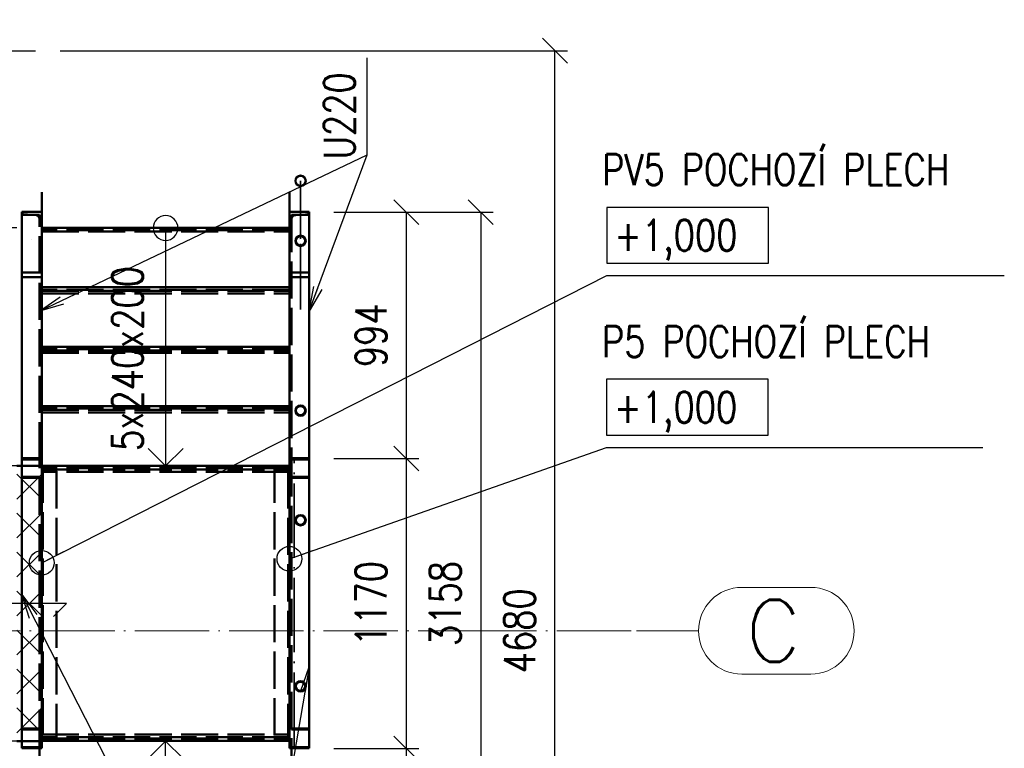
# Paper-space layout 'Layout1' of a CAD drawing. Extents: x -2 to 1083, y -36 to 422.
# Tile 13 of 69: x 249 to 328, y 172 to 230. Entities that reach past the tile are written whole.
import ezdxf

# ---------------------------------------------------------------- set-up
doc = ezdxf.new("R2010")
doc.units = 0
for name, pattern in [('ACAD_ISO02W100', [15, 12, -3]), ('ACAD_ISO04W100', [30.5, 24, -3, 0.5, -3]), ('HP_01_CER_B', [8, 5, -1, 1, -1])]:
    doc.linetypes.add(name, pattern=pattern)
doc.layers.get('0').update_dxf_attribs({"linetype": 'CONTINUOUS'})
doc.layers.get('DEFPOINTS').update_dxf_attribs({"color": 132, "linetype": 'CONTINUOUS'})
for name, color, linetype, lineweight in [('SS_1.ET-HALA_TaO-RASTR', 7, 'HP_01_CER_B', 13), ('SS_KOTY', 3, 'CONTINUOUS', 25), ('SS_OSY_025', 7, 'HP_01_CER_B', 25), ('SS_PLNA_025', 7, 'CONTINUOUS', 25), ('SS_POPIS_PROFILU', 13, 'CONTINUOUS', 25), ('SS_SCHODISTE', 30, 'CONTINUOUS', 50), ('SS_SRAFY', 8, 'CONTINUOUS', 18), ('SS_TEXT25', 7, 'CONTINUOUS', 25), ('SS_ZABRADLI', 2, 'CONTINUOUS', 35)]:
    doc.layers.add(name, color=color, linetype=linetype, lineweight=lineweight)
doc.layers.add('SS_PLECHY', color=7, linetype='CONTINUOUS', lineweight=50, true_color=0xb47846)
doc.styles.add('ROMANS', font='romans.shx', dxfattribs={"width": 0.8})
doc.styles.add('romans.shx', font='romans.shx', dxfattribs={"height": 5})
doc.dimstyles.new('A-1_(2.5)_50AS', dxfattribs={"dimtxt": 2.5, "dimasz": 2, "dimexe": 1, "dimexo": 2, "dimgap": 0, "dimtad": 0, "dimdec": 1, "dimlfac": 50, "dimrnd": 1, "dimtxsty": 'ROMANS', "dimblk1": 'OBLIQUE', "dimblk2": 'OBLIQUE', "dimsah": 1, "dimcen": 2, "dimclrd": 256, "dimclre": 256, "dimclrt": 256, "dimadec": 1, "dimazin": 2, "dimtfac": 0.714286, "dimtdec": 1, "dimtmove": 0, "dimatfit": 3, "dimldrblk": 'OPEN', "dimfxl": 1, "dimtvp": 1.142857, "dimtfill": 1, "dimtolj": 1, "dimlwd": -1, "dimlwe": -1, "dimarcsym": 0})
pattern_1 = [(45, (119.80502, 134.2439), (-0.04490128, 0.04490128), [])]

# ---------------------------------------------------------------- blocks, each defined once
blk = doc.blocks.new('_Oblique')
at = {"color": 0, "linetype": 'ByBlock', "lineweight": -2}
blk.add_line((-0.5, -0.5), (0.5, 0.5), dxfattribs=at)
blk = doc.blocks.new('*D83')
at = {"layer": 'DEFPOINTS', "color": 0, "transparency": 16777216}
for p in [(249.905, 227.844, 978), (291.851, 227.844), (249.905, 134.244)]:
    blk.add_point(p, dxfattribs=at)
at = {"layer": 'SS_KOTY', "transparency": 16777216}
for p, q in [((251.905, 227.844), (292.851, 227.844)), ((291.851, 134.244), (291.851, 227.844)), ((251.905, 134.244), (292.851, 134.244))]:
    blk.add_line(p, q, dxfattribs=at)
at = {"layer": 'SS_KOTY', "transparency": 16777216, "xscale": 2, "yscale": 2, "zscale": 2}
for p, rotation in [((291.851, 227.844), 90), ((291.851, 134.244), 270)]:
    blk.add_blockref('_Oblique', p, dxfattribs=dict(at, rotation=rotation))
at = {"layer": 'SS_KOTY', "transparency": 16777216, "insert": (288.994, 181.044), "char_height": 2.5, "attachment_point": 5, "rotation": 90, "style": 'ROMANS', "bg_fill": 3, "box_fill_scale": 1.1, "bg_fill_color": 256, "bg_fill_true_color": 13158600, "bg_fill_transparency": 0}
blk.add_mtext('\\A1;4680', dxfattribs=at)
blk = doc.blocks.new('_OPEN')
at = {"color": 0, "linetype": 'ByBlock'}
for p, q in [((-1, 0.167), (0, 0)), ((0, 0), (-1, -0.167)), ((0, 0), (-1, 0))]:
    blk.add_line(p, q, dxfattribs=at)
blk = doc.blocks.new('0KRIZ(Z)')
at = {"color": 0, "linetype": 'ByBlock', "ltscale": 0.5}
for p, q in [((0, -0.5), (0, 0.5)), ((-0.5, 0), (0.5, 0)), ((0, 0), (0, 0, 1))]:
    blk.add_line(p, q, dxfattribs=at)
blk = doc.blocks.new('*U95')
at = {"layer": 'SS_PLNA_025'}
blk.add_lwpolyline([(0, 0), (0, 19.2), (-1.414, 17.786), (0, 19.2), (1.414, 17.786)], dxfattribs=at)
blk.add_circle((0, 0), 1, dxfattribs=at)
blk = doc.blocks.new('*D99')
at = {"layer": 'DEFPOINTS', "color": 0, "transparency": 16777216}
for p in [(240.094, 172.144), (250.405, 172.144, -980), (250.405, 152.944)]:
    blk.add_point(p, dxfattribs=at)
at = {"layer": 'SS_KOTY', "transparency": 16777216}
for p, q in [((248.405, 172.144), (239.094, 172.144)), ((240.094, 152.944), (240.094, 172.144)), ((248.405, 152.944), (239.094, 152.944))]:
    blk.add_line(p, q, dxfattribs=at)
at = {"layer": 'SS_KOTY', "transparency": 16777216, "xscale": 2, "yscale": 2, "zscale": 2}
for p, rotation in [((240.094, 172.144), 90), ((240.094, 152.944), 270)]:
    blk.add_blockref('_Oblique', p, dxfattribs=dict(at, rotation=rotation))
at = {"layer": 'SS_KOTY', "transparency": 16777216, "insert": (237.237, 162.544), "char_height": 2.5, "attachment_point": 5, "rotation": 90, "style": 'ROMANS', "bg_fill": 3, "box_fill_scale": 1.1, "bg_fill_color": 256, "bg_fill_true_color": 13158600, "bg_fill_transparency": 0}
blk.add_mtext('\\A1;960', dxfattribs=at)
blk = doc.blocks.new('*D100')
at = {"layer": 'DEFPOINTS', "color": 0, "transparency": 16777216}
for p in [(240.094, 194.344), (250.405, 194.344), (250.405, 172.144, -980)]:
    blk.add_point(p, dxfattribs=at)
at = {"layer": 'SS_KOTY', "transparency": 16777216}
for p, q in [((248.405, 194.344), (239.094, 194.344)), ((240.094, 172.144), (240.094, 194.344)), ((248.405, 172.144), (239.094, 172.144))]:
    blk.add_line(p, q, dxfattribs=at)
at = {"layer": 'SS_KOTY', "transparency": 16777216, "xscale": 2, "yscale": 2, "zscale": 2}
for p, rotation in [((240.094, 194.344), 90), ((240.094, 172.144), 270)]:
    blk.add_blockref('_Oblique', p, dxfattribs=dict(at, rotation=rotation))
at = {"layer": 'SS_KOTY', "transparency": 16777216, "insert": (237.237, 183.244), "char_height": 2.5, "attachment_point": 5, "rotation": 90, "style": 'ROMANS', "bg_fill": 3, "box_fill_scale": 1.1, "bg_fill_color": 256, "bg_fill_true_color": 13158600, "bg_fill_transparency": 0}
blk.add_mtext('\\A1;1110', dxfattribs=at)
blk = doc.blocks.new('*D101')
at = {"layer": 'DEFPOINTS', "color": 0, "transparency": 16777216}
for p in [(240.094, 213.544), (250.405, 213.544), (250.405, 194.344)]:
    blk.add_point(p, dxfattribs=at)
at = {"layer": 'SS_KOTY', "transparency": 16777216}
for p, q in [((248.405, 213.544), (239.094, 213.544)), ((240.094, 194.344), (240.094, 213.544)), ((248.405, 194.344), (239.094, 194.344))]:
    blk.add_line(p, q, dxfattribs=at)
at = {"layer": 'SS_KOTY', "transparency": 16777216, "xscale": 2, "yscale": 2, "zscale": 2}
for p, rotation in [((240.094, 213.544), 90), ((240.094, 194.344), 270)]:
    blk.add_blockref('_Oblique', p, dxfattribs=dict(at, rotation=rotation))
at = {"layer": 'SS_KOTY', "transparency": 16777216, "insert": (237.237, 203.944), "char_height": 2.5, "attachment_point": 5, "rotation": 90, "style": 'ROMANS', "bg_fill": 3, "box_fill_scale": 1.1, "bg_fill_color": 256, "bg_fill_true_color": 13158600, "bg_fill_transparency": 0}
blk.add_mtext('\\A1;960', dxfattribs=at)
blk = doc.blocks.new('*D103')
at = {"layer": 'DEFPOINTS', "color": 0, "transparency": 16777216}
for p in [(272.005, 171.544, -980.1), (279.851, 171.544), (272.005, 151.664, -996.667)]:
    blk.add_point(p, dxfattribs=at)
at = {"layer": 'SS_KOTY', "transparency": 16777216}
for p, q in [((274.005, 171.544), (280.851, 171.544)), ((279.851, 151.664), (279.851, 171.544)), ((274.005, 151.664), (280.851, 151.664))]:
    blk.add_line(p, q, dxfattribs=at)
at = {"layer": 'SS_KOTY', "transparency": 16777216, "xscale": 2, "yscale": 2, "zscale": 2}
for p, rotation in [((279.851, 171.544), 90), ((279.851, 151.664), 270)]:
    blk.add_blockref('_Oblique', p, dxfattribs=dict(at, rotation=rotation))
at = {"layer": 'SS_KOTY', "transparency": 16777216, "insert": (276.994, 161.604), "char_height": 2.5, "attachment_point": 5, "rotation": 90, "style": 'ROMANS', "bg_fill": 3, "box_fill_scale": 1.1, "bg_fill_color": 256, "bg_fill_true_color": 13158600, "bg_fill_transparency": 0}
blk.add_mtext('\\A1;994', dxfattribs=at)
blk = doc.blocks.new('*D104')
at = {"layer": 'DEFPOINTS', "color": 0, "transparency": 16777216}
for p in [(272.005, 194.944, -980.1), (279.851, 194.944), (272.005, 171.544, -980.1)]:
    blk.add_point(p, dxfattribs=at)
at = {"layer": 'SS_KOTY', "transparency": 16777216}
for p, q in [((274.005, 194.944), (280.851, 194.944)), ((279.851, 171.544), (279.851, 194.944)), ((274.005, 171.544), (280.851, 171.544))]:
    blk.add_line(p, q, dxfattribs=at)
at = {"layer": 'SS_KOTY', "transparency": 16777216, "xscale": 2, "yscale": 2, "zscale": 2}
for p, rotation in [((279.851, 194.944), 90), ((279.851, 171.544), 270)]:
    blk.add_blockref('_Oblique', p, dxfattribs=dict(at, rotation=rotation))
at = {"layer": 'SS_KOTY', "transparency": 16777216, "insert": (276.994, 183.244), "char_height": 2.5, "attachment_point": 5, "rotation": 90, "style": 'ROMANS', "bg_fill": 3, "box_fill_scale": 1.1, "bg_fill_color": 256, "bg_fill_true_color": 13158600, "bg_fill_transparency": 0}
blk.add_mtext('\\A1;1170', dxfattribs=at)
blk = doc.blocks.new('*D105')
at = {"layer": 'DEFPOINTS', "color": 0, "transparency": 16777216}
for p in [(272.005, 214.824, -996.667), (279.851, 214.824), (272.005, 194.944, -980.1)]:
    blk.add_point(p, dxfattribs=at)
at = {"layer": 'SS_KOTY', "transparency": 16777216}
for p, q in [((274.005, 214.824), (280.851, 214.824)), ((279.851, 194.944), (279.851, 214.824)), ((274.005, 194.944), (280.851, 194.944))]:
    blk.add_line(p, q, dxfattribs=at)
at = {"layer": 'SS_KOTY', "transparency": 16777216, "xscale": 2, "yscale": 2, "zscale": 2}
for p, rotation in [((279.851, 214.824), 90), ((279.851, 194.944), 270)]:
    blk.add_blockref('_Oblique', p, dxfattribs=dict(at, rotation=rotation))
at = {"layer": 'SS_KOTY', "transparency": 16777216, "insert": (276.994, 204.884), "char_height": 2.5, "attachment_point": 5, "rotation": 90, "style": 'ROMANS', "bg_fill": 3, "box_fill_scale": 1.1, "bg_fill_color": 256, "bg_fill_true_color": 13158600, "bg_fill_transparency": 0}
blk.add_mtext('\\A1;994', dxfattribs=at)
blk = doc.blocks.new('*D106')
at = {"layer": 'DEFPOINTS', "color": 0, "transparency": 16777216}
for p in [(272.005, 214.824, -996.667), (272.005, 151.664, -996.667), (285.851, 151.664)]:
    blk.add_point(p, dxfattribs=at)
at = {"layer": 'SS_KOTY', "transparency": 16777216}
for p, q in [((274.005, 214.824), (286.851, 214.824)), ((285.851, 214.824), (285.851, 151.664)), ((274.005, 151.664), (286.851, 151.664))]:
    blk.add_line(p, q, dxfattribs=at)
at = {"layer": 'SS_KOTY', "transparency": 16777216, "xscale": 2, "yscale": 2, "zscale": 2}
for p, rotation in [((285.851, 214.824), 90), ((285.851, 151.664), 270)]:
    blk.add_blockref('_Oblique', p, dxfattribs=dict(at, rotation=rotation))
at = {"layer": 'SS_KOTY', "transparency": 16777216, "insert": (282.994, 183.244), "char_height": 2.5, "attachment_point": 5, "rotation": 90, "style": 'ROMANS', "bg_fill": 3, "box_fill_scale": 1.1, "bg_fill_color": 256, "bg_fill_true_color": 13158600, "bg_fill_transparency": 0}
blk.add_mtext('\\A1;3158', dxfattribs=at)

psp = doc.layouts.get("Layout1")

# ---------------------------------------------------------------- linework, layer by layer
at = {"layer": 'SS_1.ET-HALA_TaO-RASTR', "linetype": 'Continuous', "ltscale": 0.25}
for p, q in [((312.5111, 184.5439), (306.9396, 184.5439)), ((306.9396, 177.5439), (312.5111, 177.5439))]:
    psp.add_line(p, q, dxfattribs=at)
at = {"layer": 'SS_1.ET-HALA_TaO-RASTR', "linetype": 'ACAD_ISO04W100', "ltscale": 0.25}
psp.add_line((298.4396, 181.0439), (303.4396, 181.0439), dxfattribs=at)
at = {"layer": 'SS_1.ET-HALA_TaO-RASTR', "linetype": 'Continuous', "ltscale": 0.25}
for centre, start, end in [((306.9396, 181.0439), 90, 270), ((312.5111, 181.0439), 270, 90)]:
    psp.add_arc(centre, 3.5, start, end, dxfattribs=at)
at = {"layer": 'SS_POPIS_PROFILU', "color": 4}
for points in [[(296.0393, 210.6995), (309.0869, 210.6995), (309.0869, 215.1995), (296.0393, 215.1995), (296.0393, 210.6995)], [(296.0205, 196.832), (309.0681, 196.832), (309.0681, 201.332), (296.0205, 201.332), (296.0205, 196.832)]]:
    psp.add_lwpolyline(points, dxfattribs=at)

# ---------------------------------------------------------------- texts
at = {"layer": 'SS_1.ET-HALA_TaO-RASTR', "color": 7, "style": 'romans.shx'}
psp.add_text('C', height=5, dxfattribs=at).set_placement((307.2333, 178.5439))
at = {"layer": 'SS_POPIS_PROFILU', "color": 13, "style": 'romans.shx', "width": 0.8}
for s, p in [('PV5 POCHOZÍ PLECH', (295.6621, 216.9995)), ('P5 POCHOZÍ PLECH', (295.6434, 203.132))]:
    psp.add_text(s, height=2.5, dxfattribs=at).set_placement(p)
at = {"layer": 'SS_POPIS_PROFILU', "color": 4, "style": 'romans.shx', "width": 0.8}
for p in [(296.6411, 211.6995), (296.6224, 197.832)]:
    psp.add_text('+1,000', height=2.5, dxfattribs=at).set_placement(p)

# ---------------------------------------------------------------- dimensions: what is measured, and where the dimension line sits
at = {"layer": 'SS_KOTY'}
dim = psp.add_linear_dim(base=(291.8513, 227.8439), p1=(249.905, 134.2439), p2=(249.905, 227.8439, 978), angle=90, dimstyle='A-1_(2.5)_50AS', dxfattribs=at)
dim.commit()
dim.dimension.update_dxf_attribs({"geometry": '*D83', "text_midpoint": (288.9942, 181.0439)})

# ---------------------------------------------------------------- next in the draw order: hatches: boundary and pattern name
at = {"layer": 'SS_SRAFY'}
h = psp.add_hatch(dxfattribs=at)
h.set_pattern_fill('ANSI31', color=5, scale=0.02, style=0)
h.set_pattern_definition(pattern_1)
h.paths.add_polyline_path([(271.305, 217.7902, 1), (271.305, 216.9002, 1)], flags=0)
h.paths.add_polyline_path([(271.305, 217.7322, 1), (271.305, 216.9582, 1)], flags=0)

# ---------------------------------------------------------------- next in the draw order: linework, layer by layer
at = {"layer": 'SS_PLECHY', "ltscale": 0.25}
for p, q in [((260.405, 208.5139), (260.405, 208.5139)), ((260.405, 203.7139), (260.405, 203.7139)), ((260.405, 198.9139), (260.405, 198.9139))]:
    psp.add_line(p, q, dxfattribs=at)
at = {"layer": 'SS_PLECHY', "color": 1, "linetype": 'Continuous', "ltscale": 0.25}
psp.add_line((270.405, 172.1639), (270.405, 194.3639), dxfattribs=at)
at = {"layer": 'SS_POPIS_PROFILU', "color": 7}
psp.add_line((251.3444, 182.1832, -980), (252.405, 183.2439, -980), dxfattribs=at)
at = {"layer": 'SS_POPIS_PROFILU', "color": 0, "linetype": 'ByBlock', "lineweight": -2}
psp.add_circle((270.405, 186.8515), 1, dxfattribs=at)
at = {"layer": 'SS_SCHODISTE', "color": 7, "linetype": 'ACAD_ISO04W100', "ltscale": 0.25}
for p, q in [((270.405, 216.4439), (270.405, 194.8439)), ((271.205, 212.6439), (271.205, 212.6439)), ((270.405, 171.5639), (270.405, 194.3639)), ((270.405, 194.3639), (270.405, 172.1639))]:
    psp.add_line(p, q, dxfattribs=at)
at = {"layer": 'SS_SCHODISTE', "color": 1, "linetype": 'Continuous', "ltscale": 0.25}
for p, q in [((270.405, 214.8439), (270.86, 214.8439)), ((270.405, 194.9639), (270.405, 214.8439)), ((270.405, 194.3639), (270.405, 194.9639)), ((270.405, 171.5639), (270.405, 172.1639))]:
    psp.add_line(p, q, dxfattribs=at)
at = {"layer": 'SS_SCHODISTE', "color": 3, "linetype": 'ACAD_ISO02W100', "ltscale": 0.25}
for p, q in [((270.585, 214.5939), (270.585, 194.8734)), ((270.585, 214.3135), (270.6582, 214.4903)), ((270.6582, 214.4903), (270.8151, 214.5627)), ((270.918, 214.5709), (270.8151, 214.5627)), ((270.8151, 214.5627), (270.86, 214.5663)), ((270.86, 214.5663), (270.918, 214.5709)), ((270.405, 211.9972), (270.585, 211.9972)), ((270.405, 211.9971), (270.585, 211.9971)), ((270.585, 194.8734), (270.585, 171.6544)), ((251.605, 172.1639), (251.605, 194.3639)), ((269.205, 194.3639), (269.205, 172.1639)), ((270.305, 172.1639), (270.305, 194.3639)), ((270.585, 171.6544), (270.585, 151.9339))]:
    psp.add_line(p, q, dxfattribs=at)
psp.add_arc((270.835, 214.3135), 0.25, 94.574, 180, dxfattribs=at)
at = {"layer": 'SS_ZABRADLI', "color": 7, "linetype": 'ACAD_ISO04W100', "ltscale": 0.25}
for p, q in [((271.305, 215.6722), (271.305, 212.6642)), ((271.305, 206.9639), (271.305, 212.2639)), ((270.8, 171.6819), (270.8, 194.846))]:
    psp.add_line(p, q, dxfattribs=at)
at = {"layer": 'SS_ZABRADLI', "color": 3, "linetype": 'ACAD_ISO02W100', "ltscale": 0.25}
for p, q in [((270.86, 212.5041), (270.8939, 212.6744)), ((270.8939, 212.3338), (270.86, 212.5041)), ((270.8939, 212.6744), (270.9904, 212.8187)), ((270.9904, 212.1894), (270.8939, 212.3338)), ((270.9863, 212.6361), (270.96, 212.5041)), ((270.96, 212.5041), (270.9863, 212.372)), ((271.0611, 212.748), (270.9863, 212.6361)), ((270.9863, 212.372), (271.0611, 212.2601)), ((270.9904, 212.8187), (271.1347, 212.9152)), ((271.173, 212.8228), (271.0611, 212.748)), ((271.1347, 212.9152), (271.305, 212.9491)), ((271.305, 212.8491), (271.173, 212.8228)), ((271.305, 212.9491), (271.4753, 212.9152)), ((271.437, 212.8228), (271.305, 212.8491)), ((271.549, 212.748), (271.437, 212.8228)), ((271.1347, 212.0929), (270.9904, 212.1894)), ((271.0611, 212.2601), (271.173, 212.1853)), ((271.305, 212.0591), (271.1347, 212.0929)), ((271.173, 212.1853), (271.305, 212.1591)), ((271.305, 212.1591), (271.437, 212.1853)), ((271.4753, 212.0929), (271.305, 212.0591)), ((271.437, 212.1853), (271.549, 212.2601)), ((270.86, 198.805), (270.8939, 198.9753)), ((270.8939, 198.6347), (270.86, 198.805)), ((270.8939, 198.9753), (270.9904, 199.1197)), ((270.9863, 198.937), (270.96, 198.805)), ((270.96, 198.805), (270.9863, 198.673)), ((271.0611, 199.049), (270.9863, 198.937)), ((270.9904, 199.1197), (271.1347, 199.2161)), ((271.173, 199.1237), (271.0611, 199.049)), ((271.1347, 199.2161), (271.305, 199.25)), ((271.305, 199.15), (271.173, 199.1237)), ((271.305, 199.25), (271.4753, 199.2161)), ((271.437, 199.1237), (271.305, 199.15)), ((271.549, 199.049), (271.437, 199.1237)), ((270.9904, 198.4903), (270.8939, 198.6347)), ((270.9863, 198.673), (271.0611, 198.5611)), ((271.1347, 198.3939), (270.9904, 198.4903)), ((271.0611, 198.5611), (271.173, 198.4863)), ((271.305, 198.36), (271.1347, 198.3939)), ((271.173, 198.4863), (271.305, 198.46)), ((271.305, 198.46), (271.437, 198.4863)), ((271.4753, 198.3939), (271.305, 198.36)), ((271.437, 198.4863), (271.549, 198.5611))]:
    psp.add_line(p, q, dxfattribs=at)
at = {"layer": 'SS_ZABRADLI', "color": 1, "linetype": 'Continuous', "ltscale": 0.25}
for radius in [0.445, 0.387]:
    psp.add_circle((271.305, 217.3452), radius, dxfattribs=at)
at = {"layer": 'SS_ZABRADLI', "color": 7, "linetype": 'ACAD_ISO04W100', "ltscale": 0.25, "extrusion": (-1, 0, 0)}
psp.add_arc((-216.3252, 0, -271.305), 1.02, 180, 309.805571, dxfattribs=at)

# ---------------------------------------------------------------- next in the draw order: block references
at = {"xscale": -1, "rotation": 180}
psp.add_blockref('*U95', (260.405, 213.5439, -996), dxfattribs=at)
psp.add_blockref('*U95', (260.405, 152.9439, -996))
at = {"layer": 'SS_OSY_025', "xscale": 5, "yscale": 5}
psp.add_blockref('0KRIZ(Z)', (247.405, 227.8439, 978), dxfattribs=at)

# ---------------------------------------------------------------- next in the draw order: texts
at = {"layer": 'SS_POPIS_PROFILU', "color": 13, "style": 'romans.shx', "width": 0.8}
psp.add_text('U220', height=2.5, rotation=90, dxfattribs=at).set_placement((275.695, 219.0709))
psp.add_text('U220', height=2.5, rotation=90, dxfattribs=at).set_placement((275.695, 219.0709))
at = {"layer": 'SS_TEXT25', "style": 'ROMANS', "width": 0.8}
psp.add_text('5x240x200', height=2.5, rotation=90, dxfattribs=at).set_placement((258.5821, 195.5524, 0.1))

# ---------------------------------------------------------------- next in the draw order: dimensions: what is measured, and where the dimension line sits
at = {"layer": 'SS_KOTY'}
dim = psp.add_linear_dim(base=(240.0941, 172.1439), p1=(250.405, 152.9439), p2=(250.405, 172.1439, -980), angle=90, dimstyle='A-1_(2.5)_50AS', dxfattribs=at)
dim.commit()
dim.dimension.update_dxf_attribs({"geometry": '*D99', "text_midpoint": (237.237, 162.5439)})
dim = psp.add_linear_dim(base=(279.8513, 171.5439), p1=(272.005, 151.6639, -996.6667), p2=(272.005, 171.5439, -980.1), angle=90, dimstyle='A-1_(2.5)_50AS', override={"dimtmove": 1}, dxfattribs=at)
dim.commit()
dim.dimension.update_dxf_attribs({"geometry": '*D103', "text_midpoint": (276.9942, 161.6039)})

# ---------------------------------------------------------------- next in the draw order: dimensions: what is measured, and where the dimension line sits
for base, p1, p2, picture, middle in [((279.8513, 194.9439), (272.005, 171.5439, -980.1), (272.005, 194.9439, -980.1), '*D104', (276.9942, 183.2439)), ((240.0941, 194.3439), (250.405, 172.1439, -980), (250.405, 194.3439), '*D100', (237.237, 183.2439))]:
    dim = psp.add_linear_dim(base=base, p1=p1, p2=p2, angle=90, dimstyle='A-1_(2.5)_50AS', override={"dimtmove": 1}, dxfattribs=at)
    dim.commit()
    dim.dimension.update_dxf_attribs({"geometry": picture, "text_midpoint": middle})

# ---------------------------------------------------------------- next in the draw order: linework, layer by layer
at = {"layer": 'SS_PLECHY', "color": 3, "linetype": 'ACAD_ISO02W100', "ltscale": 0.25}
psp.add_line((250.405, 172.6639), (270.405, 172.6639), dxfattribs=at)
at = {"layer": 'SS_PLECHY', "color": 9, "linetype": 'ACAD_ISO02W100', "ltscale": 0.25}
for p, q in [((270.405, 172.4639), (250.405, 172.4639)), ((250.405, 172.3639), (270.405, 172.3639))]:
    psp.add_line(p, q, dxfattribs=at)
at = {"layer": 'SS_PLECHY', "color": 1, "linetype": 'Continuous', "ltscale": 0.25}
psp.add_line((250.405, 172.1639), (270.405, 172.1639), dxfattribs=at)
at = {"layer": 'SS_POPIS_PROFILU', "color": 0, "linetype": 'ByBlock', "lineweight": -2}
psp.add_line((250.405, 186.5264), (252.1883, 187.4319), dxfattribs=at)
at = {"layer": 'SS_POPIS_PROFILU', "color": 0, "linetype": 'ByBlock'}
for p, q in [((249.421, 182.0442), (248.805, 183.976)), ((248.805, 183.976), (250.0142, 182.3484)), ((248.805, 183.976), (249.7176, 182.1963))]:
    psp.add_line(p, q, dxfattribs=at)
at = {"layer": 'SS_POPIS_PROFILU', "color": 7}
psp.add_line((252.405, 183.2439, -980), (246.405, 183.2439, -980), dxfattribs=at)
at = {"layer": 'SS_POPIS_PROFILU', "color": 13}
psp.add_lwpolyline([(248.805, 183.976), (266.9513, 148.5874), (266.9513, 140.7779)], dxfattribs=at)
at = {"layer": 'SS_POPIS_PROFILU', "color": 0, "linetype": 'ByBlock', "lineweight": -2}
psp.add_circle((250.405, 186.5264), 1, dxfattribs=at)
at = {"layer": 'SS_SCHODISTE', "color": 3, "linetype": 'ACAD_ISO02W100', "ltscale": 0.25}
for p, q in [((248.805, 173.1569), (250.405, 173.1569)), ((248.805, 173.0664), (250.225, 173.0664)), ((250.225, 171.6544), (248.805, 171.6544)), ((250.225, 151.9339), (250.225, 171.6544))]:
    psp.add_line(p, q, dxfattribs=at)
at = {"layer": 'SS_SCHODISTE', "color": 7, "linetype": 'Continuous', "ltscale": 0.25}
psp.add_line((248.405, 172.1439), (250.405, 172.1439), dxfattribs=at)
at = {"layer": 'SS_SCHODISTE', "color": 1, "linetype": 'Continuous', "ltscale": 0.25}
for p in [(250.405, 172.1639), (248.805, 171.5639)]:
    psp.add_line(p, (250.405, 171.5639), dxfattribs=at)

# ---------------------------------------------------------------- next in the draw order: dimensions: what is measured, and where the dimension line sits
at = {"layer": 'SS_KOTY'}
for base, p1, p2, picture, middle in [((279.8513, 214.8239), (272.005, 194.9439, -980.1), (272.005, 214.8239, -996.6667), '*D105', (276.9942, 204.8839)), ((240.0941, 213.5439), (250.405, 194.3439), (250.405, 213.5439), '*D101', (237.237, 203.9439))]:
    dim = psp.add_linear_dim(base=base, p1=p1, p2=p2, angle=90, dimstyle='A-1_(2.5)_50AS', override={"dimtmove": 1}, dxfattribs=at)
    dim.commit()
    dim.dimension.update_dxf_attribs({"geometry": picture, "text_midpoint": middle})

# ---------------------------------------------------------------- next in the draw order: hatches: boundary and pattern name
at = {"layer": 'SS_SRAFY'}
h = psp.add_hatch(dxfattribs=at)
h.set_pattern_fill('ANSI37', color=8, scale=0.7, style=0)
h.set_pattern_definition([(45, (249.405, 183.244), (-1.57154, 1.57154), []), (135, (249.405, 183.244), (-1.57154, -1.57154), [])])
h.paths.add_polyline_path([(248.405, 172.1439), (250.405, 172.1439), (250.405, 194.3439), (248.405, 194.3439)], flags=0)

# ---------------------------------------------------------------- next in the draw order: linework, layer by layer
at = {"layer": 'SS_PLECHY', "color": 1, "linetype": 'Continuous', "ltscale": 0.25}
for p, q in [((270.405, 213.5639), (250.405, 213.5639)), ((270.405, 208.7639), (250.405, 208.7639)), ((270.405, 203.9639), (250.405, 203.9639)), ((270.405, 199.1639), (250.405, 199.1639)), ((270.405, 194.3639), (250.405, 194.3639)), ((250.405, 194.3639), (250.405, 172.1639))]:
    psp.add_line(p, q, dxfattribs=at)
at = {"layer": 'SS_PLECHY', "color": 9, "linetype": 'ACAD_ISO02W100', "ltscale": 0.25}
for p, q in [((270.405, 213.3639), (250.405, 213.3639)), ((250.405, 213.2639), (270.405, 213.2639)), ((270.405, 208.5639), (250.405, 208.5639)), ((250.405, 208.4639), (270.405, 208.4639)), ((270.405, 203.7639), (250.405, 203.7639)), ((250.405, 203.6639), (270.405, 203.6639)), ((270.405, 198.9639), (250.405, 198.9639)), ((250.405, 198.8639), (270.405, 198.8639)), ((270.405, 194.1639), (250.405, 194.1639)), ((250.405, 194.0639), (270.405, 194.0639))]:
    psp.add_line(p, q, dxfattribs=at)
at = {"layer": 'SS_PLECHY', "color": 3, "linetype": 'ACAD_ISO02W100', "ltscale": 0.25}
for p, q in [((250.405, 208.2639), (270.405, 208.2639)), ((250.405, 203.4639), (270.405, 203.4639)), ((250.405, 198.6639), (270.405, 198.6639)), ((270.405, 193.8639), (250.405, 193.8639))]:
    psp.add_line(p, q, dxfattribs=at)
at = {"layer": 'SS_POPIS_PROFILU', "color": 0, "linetype": 'ByBlock'}
for p, q in [((250.225, 206.8239), (251.8867, 207.9857)), ((250.225, 206.8239), (252.0302, 207.6848)), ((252.1737, 207.384), (250.225, 206.8239))]:
    psp.add_line(p, q, dxfattribs=at)
at = {"layer": 'SS_SCHODISTE', "color": 7, "linetype": 'ACAD_ISO04W100', "ltscale": 0.25}
for p, q in [((250.405, 216.4439), (250.405, 194.8439)), ((249.605, 212.6439), (249.605, 212.6439)), ((250.405, 171.5639), (250.405, 194.3639)), ((250.405, 172.1639), (250.405, 194.3639))]:
    psp.add_line(p, q, dxfattribs=at)
at = {"layer": 'SS_SCHODISTE', "color": 1, "linetype": 'Continuous', "ltscale": 0.25}
for p, q in [((248.805, 214.8439), (250.405, 214.8439)), ((248.805, 214.8439), (248.805, 194.9639)), ((250.405, 214.8439), (250.405, 194.9639)), ((250.405, 194.9639), (248.805, 194.9639)), ((248.805, 194.9639), (248.805, 171.5639)), ((250.405, 194.9639), (250.405, 194.3639))]:
    psp.add_line(p, q, dxfattribs=at)
at = {"layer": 'SS_SCHODISTE', "color": 3, "linetype": 'ACAD_ISO02W100', "ltscale": 0.25}
for p, q in [((248.805, 214.7687), (248.8402, 214.6838)), ((248.8402, 214.6838), (248.9155, 214.6491)), ((248.805, 214.5939), (250.225, 214.5939)), ((248.9155, 214.6491), (249.995, 214.5627)), ((249.995, 214.5627), (250.1518, 214.4903)), ((250.1518, 214.4903), (250.225, 214.3135)), ((250.225, 194.8734), (250.225, 214.5939)), ((250.225, 211.9972), (250.405, 211.9972)), ((250.225, 211.9971), (250.405, 211.9971)), ((250.225, 209.9614), (248.805, 209.9614)), ((250.405, 209.5709), (248.805, 209.5709)), ((248.805, 194.8734), (250.225, 194.8734)), ((250.225, 171.6544), (250.225, 194.8734)), ((250.505, 194.3639), (250.505, 172.1639)), ((250.225, 193.4614), (248.805, 193.4614)), ((250.405, 193.3709), (248.805, 193.3709))]:
    psp.add_line(p, q, dxfattribs=at)
at = {"layer": 'SS_SCHODISTE', "color": 7, "linetype": 'Continuous', "ltscale": 0.25}
for q in [(248.405, 194.3439), (250.405, 172.1439)]:
    psp.add_line((250.405, 194.3439), q, dxfattribs=at)
at = {"layer": 'SS_SCHODISTE', "color": 3, "linetype": 'ACAD_ISO02W100', "ltscale": 0.25, "extrusion": (0, 0, -1)}
psp.add_arc((-248.925, 214.7687), 0.12, 274.574, 0, dxfattribs=at)
at = {"layer": 'SS_SCHODISTE', "color": 3, "linetype": 'ACAD_ISO02W100', "ltscale": 0.25}
psp.add_arc((249.975, 214.3135), 0.25, 0, 85.426, dxfattribs=at)

# ---------------------------------------------------------------- next in the draw order: dimensions: what is measured, and where the dimension line sits
at = {"layer": 'SS_KOTY'}
dim = psp.add_linear_dim(base=(285.8513, 151.6639), p1=(272.005, 214.8239, -996.6667), p2=(272.005, 151.6639, -996.6667), angle=90, dimstyle='A-1_(2.5)_50AS', override={"dimtmove": 1}, dxfattribs=at)
dim.commit()
dim.dimension.update_dxf_attribs({"geometry": '*D106', "text_midpoint": (282.9942, 183.2439)})

# ---------------------------------------------------------------- next in the draw order: hatches: boundary and pattern name
at = {"layer": 'SS_SRAFY'}
h = psp.add_hatch(dxfattribs=at)
h.set_pattern_fill('ANSI31', color=5, scale=0.02, style=0)
h.set_pattern_definition(pattern_1)
h.paths.add_polyline_path([(271.305, 212.9491, 1), (271.305, 212.0591, 1)], flags=0)
h.paths.add_polyline_path([(271.305, 212.8491, 1), (271.305, 212.1591, 1)], flags=0)
h = psp.add_hatch(dxfattribs=at)
h.set_pattern_fill('ANSI31', color=5, scale=0.02, style=0)
h.set_pattern_definition(pattern_1)
h.paths.add_polyline_path([(271.305, 199.25, 1), (271.305, 198.36, 1)], flags=0)
h.paths.add_polyline_path([(271.305, 199.15, 1), (271.305, 198.46, 1)], flags=0)
h = psp.add_hatch(dxfattribs=at)
h.set_pattern_fill('ANSI31', color=5, scale=0.02, style=0)
h.set_pattern_definition(pattern_1)
h.paths.add_polyline_path([(271.305, 190.4089, 1), (271.305, 189.5189, 1)], flags=0)
h.paths.add_polyline_path([(271.305, 190.3089, 1), (271.305, 189.6189, 1)], flags=0)
h = psp.add_hatch(dxfattribs=at)
h.set_pattern_fill('ANSI31', color=5, scale=0.02, style=0)
h.set_pattern_definition(pattern_1)
h.paths.add_polyline_path([(271.305, 177.0089, 1), (271.305, 176.1189, 1)], flags=0)
h.paths.add_polyline_path([(271.305, 176.9089, 1), (271.305, 176.2189, 1)], flags=0)

# ---------------------------------------------------------------- next in the draw order: linework, layer by layer
at = {"layer": 'SS_1.ET-HALA_TaO-RASTR', "linetype": 'ACAD_ISO04W100', "ltscale": 0.25}
for p, q in [((82.5457, 181.0439), (284.3692, 181.0439)), ((284.3692, 181.0439), (298.4396, 181.0439))]:
    psp.add_line(p, q, dxfattribs=at)
at = {"layer": 'SS_POPIS_PROFILU', "color": 0, "linetype": 'ByBlock'}
for p, q in [((272.005, 206.8239), (272.3891, 208.8148)), ((272.005, 206.8239), (272.7015, 208.6987)), ((273.014, 208.5826), (272.005, 206.8239)), ((271.3392, 176.2105), (272.005, 178.1257)), ((272.005, 178.1257), (271.6677, 176.1543)), ((272.005, 178.1257), (271.9963, 176.0981))]:
    psp.add_line(p, q, dxfattribs=at)
at = {"layer": 'SS_POPIS_PROFILU', "color": 0, "linetype": 'ByBlock', "lineweight": -2}
psp.add_line((270.405, 186.8515), (272.2924, 187.5132), dxfattribs=at)
at = {"layer": 'SS_POPIS_PROFILU', "color": 13}
for points in [[(250.225, 206.8239), (276.695, 219.448), (276.695, 227.2576)], [(272.005, 206.8239), (276.695, 219.448), (276.695, 227.2576)], [(250.405, 186.5264), (296.0393, 209.6995), (328.1345, 209.6995)], [(270.405, 186.8515), (296.0205, 195.832), (326.4015, 195.832)], [(272.005, 178.1257), (266.9513, 148.5874), (266.9513, 140.7779)]]:
    psp.add_lwpolyline(points, dxfattribs=at)
at = {"layer": 'SS_SCHODISTE', "color": 3, "linetype": 'ACAD_ISO02W100', "ltscale": 0.25}
for p, q in [((270.86, 214.8439), (271.75, 214.8439)), ((271.8946, 214.6491), (271.9699, 214.6838)), ((271.9699, 214.6838), (272.005, 214.7687)), ((270.585, 214.5939), (272.005, 214.5939)), ((271.692, 214.6329), (270.918, 214.5709)), ((271.75, 214.6375), (271.692, 214.6329)), ((271.692, 214.6329), (271.75, 214.6375)), ((271.8946, 214.6491), (271.75, 214.6375)), ((272.005, 209.9614), (270.585, 209.9614)), ((272.005, 209.5709), (270.405, 209.5709)), ((270.585, 194.8734), (272.005, 194.8734)), ((272.005, 193.3709), (270.405, 193.3709)), ((272.005, 193.4614), (270.585, 193.4614)), ((270.405, 173.1569), (272.005, 173.1569)), ((270.585, 173.0664), (272.005, 173.0664)), ((272.005, 171.6544), (270.585, 171.6544))]:
    psp.add_line(p, q, dxfattribs=at)
at = {"layer": 'SS_SCHODISTE', "color": 1, "linetype": 'Continuous', "ltscale": 0.25}
for p, q in [((271.75, 214.8439), (272.005, 214.8439)), ((272.005, 194.9639), (272.005, 214.8439)), ((272.005, 194.9639), (270.405, 194.9639)), ((272.005, 171.5639), (272.005, 194.9639)), ((270.405, 171.5639), (272.005, 171.5639))]:
    psp.add_line(p, q, dxfattribs=at)
at = {"layer": 'SS_SCHODISTE', "color": 3, "linetype": 'ACAD_ISO02W100', "ltscale": 0.25, "extrusion": (0, 0, -1)}
psp.add_arc((-271.885, 214.7687), 0.12, 180, 265.426, dxfattribs=at)
at = {"layer": 'SS_ZABRADLI', "color": 3, "linetype": 'ACAD_ISO02W100', "ltscale": 0.25}
for p, q in [((271.4753, 212.9152), (271.6197, 212.8187)), ((271.6238, 212.6361), (271.549, 212.748)), ((271.549, 212.2601), (271.6238, 212.372)), ((271.6197, 212.8187), (271.7161, 212.6744)), ((271.7161, 212.3338), (271.6197, 212.1894)), ((271.65, 212.5041), (271.6238, 212.6361)), ((271.6238, 212.372), (271.65, 212.5041)), ((271.7161, 212.6744), (271.75, 212.5041)), ((271.75, 212.5041), (271.7161, 212.3338)), ((271.6197, 212.1894), (271.4753, 212.0929)), ((271.4753, 199.2161), (271.6197, 199.1197)), ((271.6238, 198.937), (271.549, 199.049)), ((271.6197, 199.1197), (271.7161, 198.9753)), ((271.65, 198.805), (271.6238, 198.937)), ((271.6238, 198.673), (271.65, 198.805)), ((271.7161, 198.9753), (271.75, 198.805)), ((271.75, 198.805), (271.7161, 198.6347)), ((271.6197, 198.4903), (271.4753, 198.3939)), ((271.549, 198.5611), (271.6238, 198.673)), ((271.7161, 198.6347), (271.6197, 198.4903))]:
    psp.add_line(p, q, dxfattribs=at)
at = {"layer": 'SS_ZABRADLI', "color": 1, "linetype": 'Continuous', "ltscale": 0.25}
for centre, radius in [((271.305, 212.5041), 0.445), ((271.305, 212.5041), 0.345), ((271.305, 198.805), 0.445), ((271.305, 198.805), 0.345), ((271.305, 189.9639), 0.445), ((271.305, 189.9639), 0.345), ((271.305, 176.5639), 0.445), ((271.305, 176.5639), 0.345)]:
    psp.add_circle(centre, radius, dxfattribs=at)

doc.saveas('drawing.dxf')
